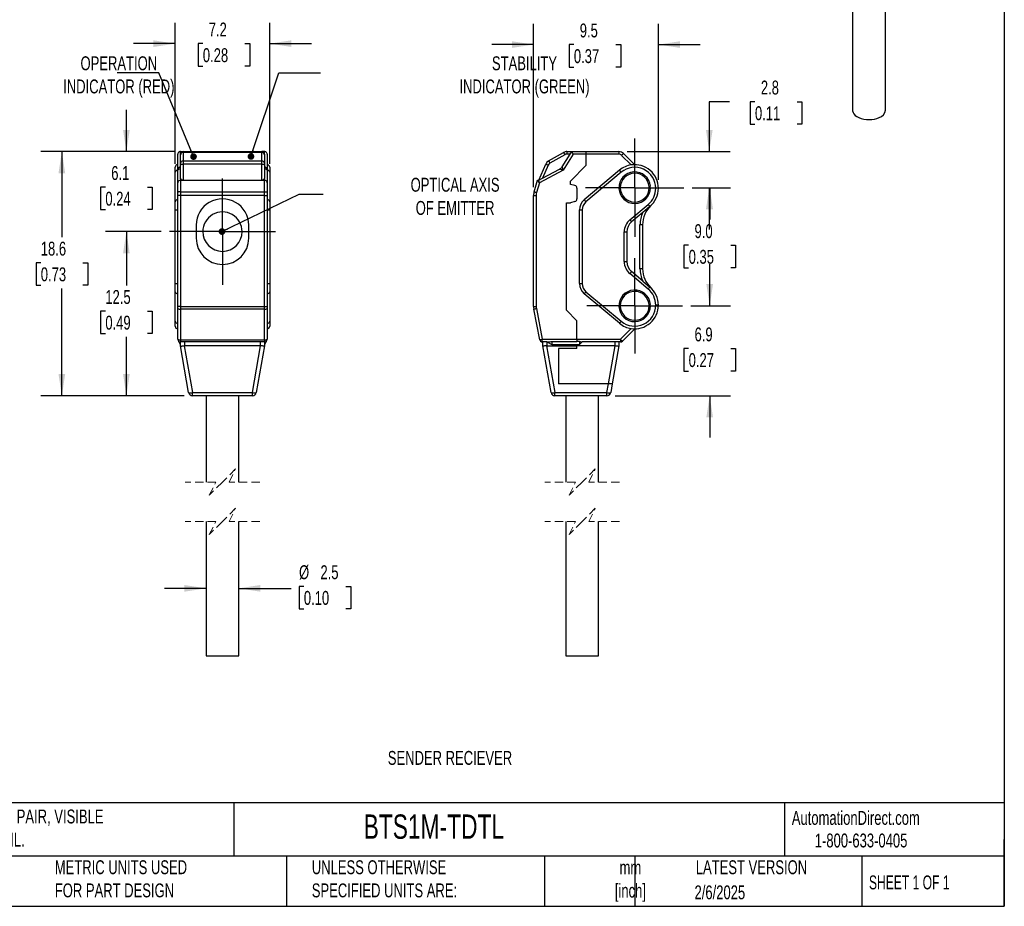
# Model space of a CAD drawing. Header units: millimetres. Extents: x 3 to 137, y 3 to 105.
# Tile 2 of 3: x 62 to 137, y 3 to 71. Entities that reach past the tile are written whole.
import ezdxf

# ---------------------------------------------------------------- set-up
doc = ezdxf.new("R2010")
doc.units = ezdxf.units.MM
doc.header["$LTSCALE"] = 0.5
doc.linetypes.add('CENTERX2', pattern=[20.32, 12.7, -2.54, 2.54, -2.54])
doc.linetypes.add('HIDDEN', pattern=[1.905, 1.27, -0.635])
doc.layers.add('CENTER', color=40, linetype='CENTERX2')
doc.layers.add('DIMENSIONS', color=140, linetype='Continuous', lineweight=25)
doc.layers.add('TEXT', color=140, linetype='Continuous', lineweight=25)
doc.styles.add('SLDTEXTSTYLE0', font='TXT', dxfattribs={"width": 0.7})
doc.styles.add('SLDTEXTSTYLE1', font='TXT', dxfattribs={"width": 0.65})
doc.dimstyles.new('SLDDIMSTYLE10', dxfattribs={"dimtxt": 0.18, "dimasz": 0.508, "dimexe": 0, "dimexo": 0.0625, "dimgap": 0, "dimtad": 0, "dimtih": 1, "dimtoh": 1, "dimdec": 0, "dimrnd": 1e-09, "dimzin": 0, "dimdsep": 46, "dimtxsty": 'Standard', "dimblk1": 'DOT', "dimblk2": 'DOT', "dimsah": 1, "dimcen": 0.09, "dimadec": 0, "dimazin": 0, "dimtfac": 0.508, "dimtdec": 0, "dimtofl": 0, "dimtmove": 0, "dimatfit": 3, "dimldrblk": 'DOT', "dimfxl": 0, "dimfrac": 2, "dimtolj": 1, "dimtzin": 0, "dimarcsym": 0})
doc.dimstyles.new('SLDDIMSTYLE11', dxfattribs={"dimtxt": 1.079004, "dimasz": 1.651, "dimexe": 0, "dimexo": 0.0625, "dimgap": 0.269751, "dimtad": 0, "dimtih": 1, "dimtoh": 1, "dimrnd": 1e-09, "dimzin": 4, "dimdsep": 46, "dimtxsty": 'SLDTEXTSTYLE0', "dimsah": 1, "dimcen": 0.09, "dimadec": 0, "dimazin": 1, "dimtfac": 1, "dimtofl": 0, "dimtmove": 0, "dimatfit": 3, "dimfxl": 0, "dimfrac": 2, "dimtolj": 1, "dimtzin": 12, "dimarcsym": 0})
doc.dimstyles.new('SLDDIMSTYLE8', dxfattribs={"dimtxt": 1.079004, "dimasz": 1.651, "dimexe": 0, "dimexo": 0.0625, "dimgap": 0.269751, "dimtad": 0, "dimtih": 1, "dimtoh": 1, "dimrnd": 1e-09, "dimzin": 12, "dimdsep": 46, "dimtxsty": 'SLDTEXTSTYLE0', "dimsah": 1, "dimcen": 0.09, "dimadec": 0, "dimazin": 3, "dimtfac": 1, "dimtmove": 0, "dimatfit": 0, "dimfxl": 0, "dimfrac": 2, "dimtolj": 1, "dimtzin": 12, "dimarcsym": 0})
doc.dimstyles.new('SLDDIMSTYLE9', dxfattribs={"dimtxt": 1.079004, "dimasz": 1.651, "dimexe": 0, "dimexo": 0.0625, "dimgap": 0.269751, "dimtad": 0, "dimtih": 1, "dimtoh": 1, "dimrnd": 1e-09, "dimzin": 12, "dimdsep": 46, "dimtxsty": 'SLDTEXTSTYLE0', "dimsah": 1, "dimcen": 0.09, "dimadec": 0, "dimazin": 3, "dimtfac": 1, "dimtofl": 0, "dimtmove": 0, "dimatfit": 3, "dimfxl": 0, "dimfrac": 2, "dimtolj": 1, "dimtzin": 12, "dimarcsym": 0})

# ---------------------------------------------------------------- blocks, each defined once
blk = doc.blocks.new('_D_20')
at = {"layer": 'DIMENSIONS'}
for p, q in [((75.754, 27.394), (72.579, 27.394)), ((78.245, 27.394), (82.232, 27.394)), ((83.199, 27.545), (82.836, 27.545)), ((82.836, 27.545), (82.836, 25.831)), ((86.405, 27.545), (86.767, 27.545)), ((86.767, 27.545), (86.767, 25.831)), ((82.836, 25.831), (83.199, 25.831)), ((86.767, 25.831), (86.405, 25.831))]:
    blk.add_line(p, q, dxfattribs=at)
for points in [[(75.754, 27.394), (74.103, 27.648), (74.103, 27.14)], [(78.245, 27.394), (79.896, 27.14), (79.896, 27.648)]]:
    blk.add_solid(points, dxfattribs=at)
at = {"layer": 'DIMENSIONS', "char_height": 1.0583, "attachment_point": 1, "style": 'SLDTEXTSTYLE0'}
for s, insert in [('%%c', (82.833, 29.151)), ('2.5', (84.462, 29.151)), ('0.10', (83.199, 27.195))]:
    blk.add_mtext(s, dxfattribs=dict(at, insert=insert))
blk = doc.blocks.new('_D_21')
at = {"layer": 'DIMENSIONS'}
for p, q in [((72.329, 54.563), (68.102, 54.563)), ((69.69, 54.563), (69.69, 50.466)), ((68.087, 48.51), (67.724, 48.51)), ((67.724, 48.51), (67.724, 46.795)), ((71.293, 48.51), (71.655, 48.51)), ((71.655, 48.51), (71.655, 46.795)), ((67.724, 46.795), (68.087, 46.795)), ((69.69, 42.063), (69.69, 46.554)), ((71.655, 46.795), (71.293, 46.795)), ((74.09, 42.063), (68.102, 42.063))]:
    blk.add_line(p, q, dxfattribs=at)
for points in [[(69.69, 54.563), (69.436, 52.912), (69.944, 52.912)], [(69.69, 42.063), (69.944, 43.714), (69.436, 43.714)]]:
    blk.add_solid(points, dxfattribs=at)
at = {"layer": 'DIMENSIONS', "char_height": 1.0583, "attachment_point": 1, "style": 'SLDTEXTSTYLE0'}
for s, insert in [('12.5', (68.087, 50.116)), ('0.49', (68.087, 48.159))]:
    blk.add_mtext(s, dxfattribs=dict(at, insert=insert))
blk = doc.blocks.new('_D_22')
at = {"layer": 'DIMENSIONS'}
for p, q in [((73.369, 60.663), (63.189, 60.663)), ((64.776, 60.663), (64.776, 54.149)), ((63.173, 52.192), (62.811, 52.192)), ((62.811, 52.192), (62.811, 50.477)), ((66.379, 52.192), (66.742, 52.192)), ((66.742, 52.192), (66.742, 50.477)), ((62.811, 50.477), (63.173, 50.477)), ((64.776, 42.063), (64.776, 50.236)), ((66.742, 50.477), (66.379, 50.477)), ((74.09, 42.063), (63.189, 42.063))]:
    blk.add_line(p, q, dxfattribs=at)
for points in [[(64.776, 60.663), (64.522, 59.012), (65.03, 59.012)], [(64.776, 42.063), (65.03, 43.714), (64.522, 43.714)]]:
    blk.add_solid(points, dxfattribs=at)
at = {"layer": 'DIMENSIONS', "char_height": 1.0583, "attachment_point": 1, "style": 'SLDTEXTSTYLE0'}
for s, insert in [('18.6', (63.173, 53.798)), ('0.73', (63.173, 51.842))]:
    blk.add_mtext(s, dxfattribs=dict(at, insert=insert))
blk = doc.blocks.new('_D_23')
at = {"layer": 'DIMENSIONS'}
for p, q in [((69.69, 60.663), (69.69, 63.838)), ((73.369, 60.663), (68.102, 60.663)), ((68.087, 57.952), (67.724, 57.952)), ((67.724, 57.952), (67.724, 56.238)), ((71.293, 57.952), (71.655, 57.952)), ((71.655, 57.952), (71.655, 56.238)), ((67.724, 56.238), (68.087, 56.238)), ((71.655, 56.238), (71.293, 56.238)), ((72.329, 54.563), (68.102, 54.563)), ((69.69, 54.563), (69.69, 51.388))]:
    blk.add_line(p, q, dxfattribs=at)
for points in [[(69.69, 60.663), (69.944, 62.314), (69.436, 62.314)], [(69.69, 54.563), (69.436, 52.912), (69.944, 52.912)]]:
    blk.add_solid(points, dxfattribs=at)
at = {"layer": 'DIMENSIONS', "char_height": 1.0583, "attachment_point": 1, "style": 'SLDTEXTSTYLE0'}
for s, insert in [('6.1', (68.536, 59.558)), ('0.24', (68.087, 57.602))]:
    blk.add_mtext(s, dxfattribs=dict(at, insert=insert))
blk = doc.blocks.new('_D_24')
at = {"layer": 'DIMENSIONS'}
for p, q in [((73.404, 59.724), (73.404, 70.472)), ((80.604, 59.724), (80.604, 70.472)), ((73.404, 68.884), (70.229, 68.884)), ((75.509, 68.884), (75.147, 68.884)), ((75.147, 68.884), (75.147, 67.169)), ((78.715, 68.884), (79.078, 68.884)), ((79.078, 68.884), (79.078, 67.169)), ((80.604, 68.884), (83.779, 68.884)), ((75.147, 67.169), (75.509, 67.169)), ((79.078, 67.169), (78.715, 67.169))]:
    blk.add_line(p, q, dxfattribs=at)
for points in [[(73.404, 68.884), (71.753, 69.138), (71.753, 68.63)], [(80.604, 68.884), (82.255, 68.63), (82.255, 69.138)]]:
    blk.add_solid(points, dxfattribs=at)
at = {"layer": 'DIMENSIONS', "char_height": 1.0583, "attachment_point": 1, "style": 'SLDTEXTSTYLE0'}
for s, insert in [('7.2', (75.958, 70.49)), ('0.28', (75.509, 68.534))]:
    blk.add_mtext(s, dxfattribs=dict(at, insert=insert))
blk = doc.blocks.new('_Dot')
at = {"color": 0, "linetype": 'ByBlock', "lineweight": -2}
blk.add_line((-0.5, 0), (-1, 0), dxfattribs=at)
at = {"color": 0, "linetype": 'ByBlock', "const_width": 0.5}
blk.add_lwpolyline([(-0.25, 0, 1), (0.25, 0, 1)], format="xyb", close=True, dxfattribs=at)
blk = doc.blocks.new('SW_CENTERMARKSYMBOL_10')
at = {"layer": 'CENTER', "color": 0}
for p, q in [((0, 2.54), (0, 4.04)), ((0, 0), (0, 2.54)), ((-2.54, 0), (-4.04, 0)), ((0, 0), (-2.54, 0)), ((0, 0), (0, -2.54)), ((0, 0), (2.54, 0)), ((2.54, 0), (4.04, 0)), ((0, -2.54), (0, -4.04))]:
    blk.add_line(p, q, dxfattribs=at)
blk = doc.blocks.new('_D_25')
at = {"layer": 'DIMENSIONS'}
for p, q in [((114.096, 48.913), (114.096, 52.088)), ((112.664, 48.913), (115.684, 48.913)), ((112.493, 45.662), (112.131, 45.662)), ((112.131, 45.662), (112.131, 43.947)), ((115.699, 45.662), (116.062, 45.662)), ((116.062, 45.662), (116.062, 43.947)), ((112.131, 43.947), (112.493, 43.947)), ((116.062, 43.947), (115.699, 43.947)), ((106.903, 42.063), (115.684, 42.063)), ((114.096, 42.063), (114.096, 38.888))]:
    blk.add_line(p, q, dxfattribs=at)
for points in [[(114.096, 48.913), (114.35, 50.564), (113.842, 50.564)], [(114.096, 42.063), (113.842, 40.412), (114.35, 40.412)]]:
    blk.add_solid(points, dxfattribs=at)
at = {"layer": 'DIMENSIONS', "char_height": 1.0583, "attachment_point": 1, "style": 'SLDTEXTSTYLE0'}
for s, insert in [('6.9', (112.942, 47.267)), ('0.27', (112.493, 45.311))]:
    blk.add_mtext(s, dxfattribs=dict(at, insert=insert))
blk = doc.blocks.new('_D_26')
at = {"layer": 'DIMENSIONS'}
for p, q in [((112.764, 57.913), (115.684, 57.913)), ((114.096, 57.913), (114.096, 55.482)), ((112.493, 53.526), (112.131, 53.526)), ((112.131, 53.526), (112.131, 51.811)), ((115.699, 53.526), (116.062, 53.526)), ((116.062, 53.526), (116.062, 51.811)), ((112.131, 51.811), (112.493, 51.811)), ((116.062, 51.811), (115.699, 51.811)), ((114.096, 48.913), (114.096, 51.57)), ((112.664, 48.913), (115.684, 48.913))]:
    blk.add_line(p, q, dxfattribs=at)
for points in [[(114.096, 57.913), (113.842, 56.262), (114.35, 56.262)], [(114.096, 48.913), (114.35, 50.564), (113.842, 50.564)]]:
    blk.add_solid(points, dxfattribs=at)
at = {"layer": 'DIMENSIONS', "char_height": 1.0583, "attachment_point": 1, "style": 'SLDTEXTSTYLE0'}
for s, insert in [('9.0', (112.942, 55.132)), ('0.35', (112.493, 53.175))]:
    blk.add_mtext(s, dxfattribs=dict(at, insert=insert))
blk = doc.blocks.new('_D_27')
at = {"layer": 'DIMENSIONS'}
for p, q in [((115.597, 64.463), (114.065, 64.463)), ((114.065, 64.463), (114.065, 60.663)), ((117.542, 64.463), (117.18, 64.463)), ((117.18, 64.463), (117.18, 62.749)), ((120.749, 64.463), (121.111, 64.463)), ((121.111, 64.463), (121.111, 62.749)), ((117.18, 62.749), (117.542, 62.749)), ((121.111, 62.749), (120.749, 62.749)), ((107.817, 60.663), (115.653, 60.663)), ((112.764, 57.913), (115.653, 57.913)), ((114.065, 57.913), (114.065, 54.738))]:
    blk.add_line(p, q, dxfattribs=at)
for points in [[(114.065, 60.663), (114.319, 62.314), (113.811, 62.314)], [(114.065, 57.913), (113.811, 56.262), (114.319, 56.262)]]:
    blk.add_solid(points, dxfattribs=at)
at = {"layer": 'DIMENSIONS', "char_height": 1.0583, "attachment_point": 1, "style": 'SLDTEXTSTYLE0'}
for s, insert in [('2.8', (117.991, 66.069)), ('0.11', (117.542, 64.113))]:
    blk.add_mtext(s, dxfattribs=dict(at, insert=insert))
blk = doc.blocks.new('_D_28')
at = {"layer": 'DIMENSIONS'}
for p, q in [((100.689, 57.953), (100.689, 70.399)), ((110.189, 58.498), (110.189, 70.399)), ((100.689, 68.812), (97.514, 68.812)), ((103.755, 68.812), (103.393, 68.812)), ((103.393, 68.812), (103.393, 67.097)), ((106.961, 68.812), (107.324, 68.812)), ((107.324, 68.812), (107.324, 67.097)), ((110.189, 68.812), (113.364, 68.812)), ((103.393, 67.097), (103.755, 67.097)), ((107.324, 67.097), (106.961, 67.097))]:
    blk.add_line(p, q, dxfattribs=at)
for points in [[(100.689, 68.812), (99.038, 69.066), (99.038, 68.558)], [(110.189, 68.812), (111.84, 68.558), (111.84, 69.066)]]:
    blk.add_solid(points, dxfattribs=at)
at = {"layer": 'DIMENSIONS', "char_height": 1.0583, "attachment_point": 1, "style": 'SLDTEXTSTYLE0'}
for s, insert in [('9.5', (104.204, 70.417)), ('0.37', (103.755, 68.461))]:
    blk.add_mtext(s, dxfattribs=dict(at, insert=insert))
blk = doc.blocks.new('SW_CENTERMARKSYMBOL_11')
at = {"layer": 'CENTER', "color": 0}
for p, q in [((0, 2.54), (0, 3.74)), ((0, 0), (0, 2.54)), ((-2.54, 0), (-3.74, 0)), ((0, 0), (-2.54, 0)), ((0, 0), (0, -2.54)), ((0, 0), (2.54, 0)), ((2.54, 0), (3.74, 0)), ((0, -2.54), (0, -3.74))]:
    blk.add_line(p, q, dxfattribs=at)
blk = doc.blocks.new('SW_CENTERMARKSYMBOL_12')
at = {"layer": 'CENTER', "color": 0}
for p, q in [((0, 2.54), (0, 3.64)), ((0, 0), (0, 2.54)), ((-2.54, 0), (-3.64, 0)), ((0, 0), (-2.54, 0)), ((0, 0), (0, -2.54)), ((0, 0), (2.54, 0)), ((2.54, 0), (3.64, 0)), ((0, -2.54), (0, -3.64))]:
    blk.add_line(p, q, dxfattribs=at)

msp = doc.modelspace()

# ---------------------------------------------------------------- linework, layer by layer
for p, q in [((124.9705, 76.62513), (124.9705, 63.82044)), ((127.4705, 63.82044), (127.4705, 76.46184)), ((73.60363, 59.24286), (73.60363, 60.46325)), ((73.80363, 60.46325), (73.80363, 60.66325)), ((73.80363, 60.66325), (74.00363, 60.66325)), ((73.80363, 60.42372), (73.80363, 60.46325)), ((73.80363, 59.77218), (73.80363, 60.42372)), ((74.00363, 60.66325), (74.00363, 60.59737)), ((74.00363, 60.66325), (80.00363, 60.66325)), ((74.00363, 60.59737), (74.00363, 59.94583)), ((80.00363, 60.59737), (74.00363, 60.59737)), ((80.00363, 60.59737), (80.00363, 60.66325)), ((80.20363, 60.66325), (80.00363, 60.66325)), ((80.00363, 59.94583), (80.00363, 60.59737)), ((80.20363, 60.46325), (80.20363, 60.66325)), ((80.20363, 60.46325), (80.20363, 60.42372)), ((80.20363, 60.42372), (80.20363, 59.77218)), ((80.40363, 60.46325), (80.40363, 59.24286)), ((101.8339, 59.94583), (102.97409, 60.59737)), ((103.07332, 60.42372), (101.93313, 59.77218)), ((102.85951, 59.50528), (103.46332, 60.46325)), ((103.69973, 60.46325), (102.93052, 59.24286)), ((103.22216, 60.66325), (103.22216, 60.46325)), ((103.22216, 60.66325), (103.58938, 60.66325)), ((103.46332, 60.46325), (103.22216, 60.46325)), ((103.46332, 60.46325), (103.58938, 60.66325)), ((103.58938, 60.66325), (104.68938, 60.66325)), ((104.68938, 60.46325), (103.69973, 60.46325)), ((104.68938, 60.46325), (104.68938, 60.66325)), ((104.68938, 60.66325), (107.18227, 60.66325)), ((104.68938, 59.61472), (104.68938, 60.46325)), ((107.18227, 60.46325), (104.68938, 60.46325)), ((107.18227, 60.66325), (107.18227, 60.46325)), ((108.12592, 59.64386), (107.3944, 60.37538)), ((107.53582, 60.5168), (108.38938, 59.66325)), ((73.40363, 59.08892), (73.40363, 59.46325)), ((73.60363, 58.27863), (73.60363, 59.24286)), ((73.80363, 59.63099), (73.80363, 59.77218)), ((73.80363, 58.63172), (73.80363, 59.63099)), ((74.00363, 59.94583), (74.00363, 59.71051)), ((74.00363, 59.94583), (80.00363, 59.94583)), ((74.00363, 59.71051), (74.00363, 58.47863)), ((80.00363, 59.71051), (74.00363, 59.71051)), ((80.00363, 59.71051), (80.00363, 59.94583)), ((80.00363, 58.47863), (80.00363, 59.71051)), ((80.20363, 59.77218), (80.20363, 59.63099)), ((80.20363, 59.63099), (80.20363, 58.63172)), ((80.40363, 59.24286), (80.40363, 58.27863)), ((80.60363, 59.46325), (80.60363, 59.08892)), ((101.08938, 58.47863), (101.62319, 59.71051)), ((102.93052, 59.24286), (101.1398, 58.27863)), ((101.8067, 59.63099), (101.37369, 58.63172)), ((101.37369, 58.63172), (102.67357, 59.33166)), ((103.48938, 58.41472), (104.68938, 59.61472)), ((107.23236, 59.24213), (104.54659, 56.9885)), ((73.40363, 56.83529), (73.40363, 59.08892)), ((73.80363, 58.63172), (73.80363, 58.47863)), ((73.80363, 58.47863), (73.80363, 57.60227)), ((73.80363, 58.47863), (80.20363, 58.47863)), ((80.20363, 58.47863), (80.20363, 58.63172)), ((80.20363, 57.60227), (80.20363, 58.47863)), ((80.60363, 59.08892), (80.60363, 56.83529)), ((100.73056, 57.60227), (100.99015, 58.47863)), ((100.99015, 58.47863), (101.08938, 58.47863)), ((101.08938, 58.47863), (101.37369, 58.63172)), ((107.36092, 59.08892), (104.67515, 56.83529)), ((73.60363, 57.54547), (73.60363, 58.27863)), ((80.40363, 58.27863), (80.40363, 57.54547)), ((101.13949, 58.27863), (100.92232, 57.54547)), ((101.1398, 58.27863), (101.13949, 58.27863)), ((103.48938, 58.16325), (103.48938, 58.41472)), ((103.84114, 58.06899), (103.48938, 58.16325)), ((103.98938, 57.87581), (103.98938, 57.05069)), ((109.48519, 58.00912), (109.58481, 58.01783)), ((109.58938, 57.91325), (109.48938, 57.91325)), ((110.18938, 57.86325), (109.98938, 57.86325)), ((73.60363, 57.31825), (73.60363, 57.54547)), ((73.80363, 57.31825), (73.60363, 57.31825)), ((73.60363, 48.85853), (73.60363, 57.31825)), ((73.80363, 57.60227), (73.80363, 57.31825)), ((73.80363, 57.60227), (80.20363, 57.60227)), ((80.20363, 57.31825), (73.80363, 57.31825)), ((73.80363, 57.31825), (73.80363, 48.85853)), ((80.20363, 57.31825), (80.20363, 57.60227)), ((80.20363, 57.31825), (80.40363, 57.31825)), ((80.20363, 48.85853), (80.20363, 57.31825)), ((80.40363, 57.54547), (80.40363, 57.31825)), ((80.40363, 57.31825), (80.40363, 48.85853)), ((100.68938, 57.31825), (100.88938, 57.31825)), ((100.68938, 48.85853), (100.68938, 57.31825)), ((100.88938, 57.31825), (100.88938, 48.85853)), ((73.40363, 56.22245), (73.40363, 56.83529)), ((73.40363, 56.22245), (73.60363, 56.22245)), ((73.40363, 50.60404), (73.40363, 56.22245)), ((80.40363, 56.22245), (80.60363, 56.22245)), ((80.60363, 56.83529), (80.60363, 56.22245)), ((80.60363, 56.22245), (80.60363, 50.60404)), ((103.18938, 48.57035), (103.18938, 56.76325)), ((103.18938, 56.76325), (103.48938, 56.76325)), ((103.84114, 56.8575), (103.48938, 56.76325)), ((104.18938, 50.60404), (104.18938, 56.22245)), ((104.18938, 56.22245), (104.38938, 56.22245)), ((104.38938, 56.22245), (104.38938, 50.60404)), ((108.01803, 55.463), (109.41784, 56.63757)), ((109.54639, 56.48437), (108.9958, 56.02236)), ((108.9958, 56.02236), (108.14659, 55.30979)), ((75.00363, 55.06325), (75.00363, 54.06325)), ((79.00363, 54.06325), (79.00363, 55.06325)), ((108.78938, 51.73453), (108.78938, 55.09196)), ((108.98938, 55.09196), (108.78938, 55.09196)), ((108.98938, 55.09196), (108.98938, 51.73453)), ((107.58938, 52.28275), (107.58938, 54.54375)), ((107.58938, 54.54375), (107.78938, 54.54375)), ((107.78938, 54.54375), (107.78938, 52.28275)), ((107.58938, 52.28275), (107.78938, 52.28275)), ((108.98938, 51.73453), (108.78938, 51.73453)), ((109.41784, 50.18892), (108.01803, 51.36349)), ((108.9958, 50.80413), (108.14659, 51.5167)), ((73.40363, 50.60404), (73.60363, 50.60404)), ((73.40363, 49.9912), (73.40363, 50.60404)), ((80.40363, 50.60404), (80.60363, 50.60404)), ((80.60363, 50.60404), (80.60363, 49.9912)), ((104.18938, 50.60404), (104.38938, 50.60404)), ((108.9958, 50.80413), (109.54639, 50.34213)), ((73.40363, 47.73757), (73.40363, 49.9912)), ((80.60363, 49.9912), (80.60363, 47.73757)), ((107.23236, 47.58437), (104.54659, 49.83799)), ((104.67515, 49.9912), (107.36092, 47.73757)), ((73.60363, 48.70745), (73.60363, 48.85853)), ((73.80363, 48.85853), (73.60363, 48.85853)), ((73.80363, 48.85853), (73.80363, 48.66968)), ((73.80363, 48.85853), (80.20363, 48.85853)), ((80.20363, 48.66968), (80.20363, 48.85853)), ((80.20363, 48.85853), (80.40363, 48.85853)), ((80.40363, 48.85853), (80.40363, 48.70745)), ((100.68938, 48.85853), (100.88938, 48.85853)), ((109.48519, 49.00912), (109.58481, 49.01783)), ((109.58938, 48.91325), (109.48938, 48.91325)), ((110.18938, 48.96325), (109.98938, 48.96325)), ((73.60363, 46.36325), (73.60363, 48.70745)), ((80.20363, 48.66968), (73.80363, 48.66968)), ((73.80363, 48.66968), (73.80363, 46.32548)), ((80.20363, 46.32548), (80.20363, 48.66968)), ((80.40363, 48.70745), (80.40363, 46.36325)), ((101.15818, 46.32548), (100.70737, 48.66968)), ((100.90377, 48.70745), (101.35458, 46.36325)), ((103.18938, 48.57035), (103.98938, 47.77035)), ((73.40363, 47.36325), (73.40363, 47.73757)), ((80.60363, 47.73757), (80.60363, 47.36325)), ((103.98938, 46.36325), (103.98938, 47.77035)), ((107.30653, 46.36325), (108.12592, 47.18263)), ((108.38938, 47.16325), (107.44796, 46.22182)), ((73.80363, 45.96325), (73.68363, 46.20325)), ((73.80363, 46.32548), (80.20363, 46.32548)), ((73.80363, 46.32548), (73.80363, 46.16325)), ((80.20363, 46.16325), (73.80363, 46.16325)), ((73.80363, 45.86325), (73.80363, 46.16325)), ((74.42996, 42.31115), (73.80367, 45.86305)), ((74.09911, 45.86305), (74.7254, 42.31115)), ((74.10363, 46.16325), (74.10363, 45.86325)), ((79.90363, 45.86325), (74.10363, 45.86325)), ((79.28186, 42.31115), (79.90816, 45.86305)), ((80.2036, 45.86305), (79.5773, 42.31115)), ((79.90363, 45.86325), (79.90363, 46.16325)), ((80.20362, 45.86318), (80.2036, 45.86305)), ((80.20363, 46.32548), (80.20363, 46.16325)), ((80.32363, 46.20325), (80.20363, 45.96325)), ((80.20363, 46.16325), (80.20363, 45.86325)), ((101.35458, 46.36325), (103.98938, 46.36325)), ((101.35458, 46.16325), (101.35458, 46.36325)), ((101.68938, 46.16325), (101.35458, 46.16325)), ((101.38938, 45.86325), (101.38938, 46.16325)), ((102.01571, 42.31115), (101.38941, 45.86305)), ((101.68485, 45.86305), (102.31115, 42.31115)), ((101.68938, 46.16325), (102.08938, 45.96325)), ((101.68938, 46.16325), (101.68938, 45.86325)), ((101.68938, 45.86325), (103.98938, 45.86325)), ((102.08938, 46.20325), (103.98938, 46.20325)), ((102.08938, 46.20325), (102.08938, 45.96325)), ((102.08938, 45.96325), (103.98938, 45.96325)), ((103.98938, 46.36325), (107.30653, 46.36325)), ((103.98938, 46.36325), (103.98938, 46.20325)), ((104.18938, 46.20325), (103.98938, 46.20325)), ((103.98938, 45.96325), (104.18938, 45.96325)), ((103.98938, 45.86325), (103.98938, 45.96325)), ((106.88938, 45.86325), (103.98938, 45.86325)), ((103.98938, 45.66325), (103.98938, 45.86325)), ((104.18938, 46.20325), (104.18938, 45.96325)), ((104.18938, 45.96325), (104.38938, 46.16325)), ((106.88938, 46.16325), (104.38938, 46.16325)), ((106.38259, 42.96325), (106.8939, 45.86305)), ((107.18934, 45.86305), (106.67803, 42.96325)), ((107.30653, 46.16325), (106.88938, 46.16325)), ((106.88938, 45.86325), (106.88938, 46.16325)), ((107.18938, 45.86325), (107.18934, 45.86305)), ((107.18938, 46.16325), (107.18938, 45.86325)), ((107.30653, 46.36325), (107.30653, 46.16325)), ((102.58938, 45.66325), (102.58938, 42.96325)), ((103.98938, 45.66325), (102.58938, 45.66325)), ((106.38259, 42.96325), (102.58938, 42.96325)), ((106.2676, 42.31115), (106.38259, 42.96325)), ((106.67803, 42.96325), (106.38259, 42.96325)), ((106.67803, 42.96325), (106.56305, 42.31115)), ((74.7254, 42.31115), (79.28186, 42.31115)), ((74.7254, 42.06325), (74.7254, 42.31115)), ((79.28186, 42.06325), (74.7254, 42.06325)), ((75.75363, 42.06325), (75.75363, 35.48889)), ((78.24517, 35.48889), (78.24517, 42.06325)), ((78.25363, 35.48889), (78.25363, 42.06325)), ((79.28186, 42.06325), (79.28186, 42.31115)), ((102.31115, 42.31115), (106.2676, 42.31115)), ((102.31115, 42.06325), (102.31115, 42.31115)), ((106.2676, 42.06325), (102.31115, 42.06325)), ((103.13938, 42.06325), (103.13938, 35.48889)), ((105.63938, 35.48889), (105.63938, 42.06325)), ((106.2676, 42.06325), (106.2676, 42.31115)), ((75.75363, 32.48889), (75.75363, 22.24539)), ((78.24517, 22.24539), (78.24517, 32.48889)), ((78.25363, 22.24539), (78.25363, 32.48889)), ((103.13938, 32.48889), (103.13938, 22.24539)), ((105.63938, 22.24539), (105.63938, 32.48889)), ((75.75363, 22.24539), (78.24517, 22.24539)), ((78.24517, 22.24539), (78.25363, 22.24539)), ((103.13938, 22.24539), (104.24419, 22.24539)), ((104.24419, 22.24539), (105.63938, 22.24539))]:
    msp.add_line(p, q)
at = {"color": 7, "linetype": 'HIDDEN', "lineweight": 18}
for p, q in [((78.00363, 36.48889), (77.00363, 35.48889)), ((77.50363, 35.48889), (78.00363, 36.48889)), ((105.38938, 36.48889), (104.38938, 35.48889)), ((104.88938, 35.48889), (105.38938, 36.48889)), ((76.50363, 35.48889), (74.16613, 35.48889)), ((77.00363, 35.48889), (76.00363, 34.48889)), ((76.00363, 34.48889), (76.50363, 35.48889)), ((79.84113, 35.48889), (77.50363, 35.48889)), ((103.88938, 35.48889), (101.55188, 35.48889)), ((104.38938, 35.48889), (103.38938, 34.48889)), ((103.38938, 34.48889), (103.88938, 35.48889)), ((107.22688, 35.48889), (104.88938, 35.48889)), ((78.00363, 33.48889), (77.00363, 32.48889)), ((77.50363, 32.48889), (78.00363, 33.48889)), ((105.38938, 33.48889), (104.38938, 32.48889)), ((104.88938, 32.48889), (105.38938, 33.48889)), ((76.50363, 32.48889), (74.16613, 32.48889)), ((77.00363, 32.48889), (76.00363, 31.48889)), ((76.00363, 31.48889), (76.50363, 32.48889)), ((79.84113, 32.48889), (77.50363, 32.48889)), ((103.88938, 32.48889), (101.55188, 32.48889)), ((104.38938, 32.48889), (103.38938, 31.48889)), ((103.38938, 31.48889), (103.88938, 32.48889)), ((107.22688, 32.48889), (104.88938, 32.48889))]:
    msp.add_line(p, q, dxfattribs=at)
at = {"flags": 128}
for points in [[(124.9705, 63.82044), (124.97559, 63.75539), (125.01112, 63.63799), (125.07963, 63.52556), (125.17927, 63.42118), (125.30731, 63.32769), (125.46025, 63.24764), (125.63394, 63.18321), (125.82362, 63.13617), (126.02413, 63.10779), (126.23, 63.09885), (126.43561, 63.1096), (126.63535, 63.13973), (126.82377, 63.18843), (126.99574, 63.25438)], [(102.97409, 60.59737), (102.976, 60.59403), (102.98164, 60.58415), (102.99081, 60.5681), (103.00315, 60.54651), (103.01819, 60.52019), (103.03534, 60.49017), (103.05396, 60.4576), (103.07332, 60.42372)], [(103.69973, 60.46325), (103.65424, 60.54568), (103.61434, 60.61799), (103.59531, 60.65248), (103.58938, 60.66325)], [(107.53582, 60.5168), (107.53311, 60.51408), (107.52506, 60.50603), (107.51199, 60.49297), (107.4944, 60.47538), (107.47297, 60.45395), (107.44852, 60.4295), (107.42199, 60.40297), (107.3944, 60.37538)], [(73.80363, 59.63099), (73.80748, 59.64651), (73.81886, 59.66142), (73.83734, 59.67517), (73.86221, 59.68722), (73.89252, 59.69711), (73.9271, 59.70446), (73.96461, 59.70898), (74.00363, 59.71051)], [(80.00363, 59.71051), (80.04265, 59.70898), (80.08017, 59.70446), (80.11475, 59.69711), (80.14505, 59.68722), (80.16993, 59.67517), (80.18841, 59.66142), (80.19979, 59.64651), (80.20363, 59.63099)], [(101.62319, 59.71051), (101.62672, 59.70898), (101.63716, 59.70446), (101.65412, 59.69711), (101.67694, 59.68722), (101.70475, 59.67517), (101.73648, 59.66142), (101.7709, 59.64651), (101.8067, 59.63099)], [(101.8339, 59.94583), (101.83581, 59.94249), (101.84145, 59.93261), (101.85062, 59.91657), (101.86296, 59.89497), (101.878, 59.86866), (101.89516, 59.83864), (101.91377, 59.80606), (101.93313, 59.77218)], [(107.23236, 59.24213), (107.23483, 59.23918), (107.24214, 59.23046), (107.25402, 59.21631), (107.27001, 59.19725), (107.28949, 59.17403), (107.31172, 59.14755), (107.33584, 59.11881), (107.36092, 59.08892)], [(101.13949, 58.27863), (101.07794, 58.36107), (101.02394, 58.43338), (100.99818, 58.46787), (100.99015, 58.47863)], [(101.1398, 58.27863), (101.11902, 58.36107), (101.10079, 58.43338), (101.09209, 58.46787), (101.08938, 58.47863)], [(73.80363, 57.60227), (73.76461, 57.60118), (73.7271, 57.59794), (73.69252, 57.5927), (73.66221, 57.58563), (73.63734, 57.57702), (73.61886, 57.5672), (73.60748, 57.55655), (73.60363, 57.54547)], [(80.20363, 57.60227), (80.24265, 57.60118), (80.28017, 57.59794), (80.31475, 57.5927), (80.34505, 57.58563), (80.36993, 57.57702), (80.38841, 57.5672), (80.39979, 57.55655), (80.40363, 57.54547)], [(100.73056, 57.60227), (100.73424, 57.60118), (100.74515, 57.59794), (100.76287, 57.5927), (100.78672, 57.58563), (100.81578, 57.57702), (100.84894, 57.5672), (100.88491, 57.55655), (100.92232, 57.54547)], [(104.54659, 56.9885), (104.54906, 56.98555), (104.55637, 56.97683), (104.56825, 56.96268), (104.58424, 56.94362), (104.60372, 56.92041), (104.62595, 56.89392), (104.65007, 56.86518), (104.67515, 56.83529)], [(109.54639, 56.48437), (109.54392, 56.48731), (109.53661, 56.49603), (109.52473, 56.51019), (109.50874, 56.52924), (109.48926, 56.55246), (109.46703, 56.57894), (109.44292, 56.60768), (109.41784, 56.63757)], [(108.14659, 55.30979), (108.14412, 55.31273), (108.1368, 55.32145), (108.12492, 55.33561), (108.10894, 55.35466), (108.08945, 55.37788), (108.06723, 55.40437), (108.04311, 55.43311), (108.01803, 55.463)], [(108.01803, 51.36349), (108.04311, 51.39338), (108.06723, 51.42212), (108.08945, 51.44861), (108.10894, 51.47183), (108.12492, 51.49088), (108.1368, 51.50504), (108.14412, 51.51376), (108.14659, 51.5167)], [(109.41784, 50.18892), (109.44292, 50.21881), (109.46703, 50.24755), (109.48926, 50.27404), (109.50874, 50.29725), (109.52473, 50.31631), (109.53661, 50.33046), (109.54392, 50.33918), (109.54639, 50.34213)], [(104.67515, 49.9912), (104.65007, 49.96131), (104.62595, 49.93257), (104.60372, 49.90608), (104.58424, 49.88287), (104.56825, 49.86381), (104.55637, 49.84966), (104.54906, 49.84094), (104.54659, 49.83799)], [(100.70737, 48.66968), (100.71114, 48.67041), (100.72232, 48.67255), (100.74047, 48.67604), (100.76489, 48.68074), (100.79466, 48.68646), (100.82861, 48.69299), (100.86546, 48.70008), (100.90377, 48.70745)], [(107.36092, 47.73757), (107.33584, 47.70768), (107.31172, 47.67894), (107.28949, 47.65246), (107.27001, 47.62924), (107.25402, 47.61019), (107.24214, 47.59603), (107.23483, 47.58731), (107.23236, 47.58437)], [(101.15818, 46.32548), (101.16195, 46.3262), (101.17313, 46.32835), (101.19128, 46.33184), (101.2157, 46.33654), (101.24547, 46.34226), (101.27942, 46.34879), (101.31626, 46.35588), (101.35458, 46.36325)], [(107.30653, 46.36325), (107.33412, 46.33566), (107.36065, 46.30913), (107.3851, 46.28468), (107.40653, 46.26325), (107.42412, 46.24566), (107.43719, 46.23259), (107.44524, 46.22454), (107.44796, 46.22182)]]:
    msp.add_lwpolyline(points, dxfattribs=at)
for centre, radius, start, end in [((126.79485, 63.90498), 0.68092, 287.1590425, 352.867862), ((74.00363, 60.46325), 0.2, 89.999835, 180.0000983), ((73.99132, 60.40954), 0.18823, 86.2506601, 175.6812821), ((80.00363, 60.46325), 0.2, 359.9999017, 90.000165), ((80.01594, 60.40954), 0.18823, 4.3187179, 93.7493399), ((103.22215, 60.16328), 0.49997, 89.9990021, 119.7457155), ((103.22216, 60.16323), 0.30002, 90.0009892, 119.7439963), ((107.18227, 60.16325), 0.49999, 44.9995261, 90.0004418), ((107.18227, 60.16325), 0.3, 44.9996276, 90.0001774), ((73.60363, 59.46325), 0.2, 89.999835, 180.0000983), ((73.58297, 59.06195), 0.18136, 83.4587913, 171.4484113), ((73.99132, 59.75801), 0.18822, 86.2503247, 175.6816175), ((80.01594, 59.75801), 0.18822, 4.3183825, 93.7496753), ((80.40363, 59.46325), 0.2, 359.9999017, 90.000165), ((80.42429, 59.06195), 0.18136, 8.5515887, 96.5412087), ((102.08197, 59.51171), 0.5, 119.7449519, 156.5710619), ((102.08197, 59.51171), 0.3, 119.7449132, 156.5711636), ((102.43652, 59.7719), 0.5, 298.3007226, 327.7765405), ((108.38938, 57.86323), 1.80002, 98.4165102, 129.9998734), ((108.38938, 57.86324), 1.6, 0.0000288, 129.9999509), ((108.38938, 57.86324), 1.8, 0.0000137, 98.4163344), ((108.38938, 57.91325), 1.2, 4.999952, 359.9999218), ((108.38938, 57.91325), 1.1, 90, 270), ((108.38938, 57.91325), 1.1, 4.9998979, 90.0001001), ((103.78938, 57.87581), 0.2, 0.0002324, 74.9997573), ((108.38938, 57.91325), 1.1, 270.000022, 359.999978), ((108.38938, 57.86325), 1.6, 309.9999927, 359.9999758), ((108.38955, 57.91325), 1.09982, 359.9995996, 5.0003991), ((108.38938, 57.86325), 1.8, 310.0000182, 0.0000093), ((73.58297, 56.80832), 0.18136, 83.4590676, 171.4484712), ((77.00363, 55.06325), 2, 359.9999879, 180.0000121), ((80.42429, 56.80832), 0.18136, 8.5515288, 96.5409324), ((101.68935, 57.31826), 0.99998, 163.4997972, 180.000238), ((101.68934, 57.31826), 0.79997, 163.4996824, 180.0003988), ((103.78938, 57.05069), 0.2, 284.9997642, 0.000246), ((105.18938, 56.22245), 1, 129.9999866, 180.0000095), ((105.18937, 56.22245), 0.8, 129.9999068, 180.0000795), ((110.98937, 55.09196), 2, 133.1735195, 179.9999978), ((77.00363, 54.56325), 1.5, 359.9999911, 180.0000089), ((110.98937, 55.09197), 2.19999, 154.9817559, 180.0000311), ((108.78938, 54.54374), 1.2, 130.0000512, 179.9999514), ((108.78938, 54.54375), 1, 129.9999769, 180.000012), ((77.00363, 54.06325), 2, 180.0000146, 359.9999854), ((77.00363, 54.56325), 1.5, 180.0000267, 359.9999733), ((108.78938, 52.28275), 1.2, 179.9999638, 230.0000336), ((108.78938, 52.28275), 1, 179.999988, 230.0000231), ((110.98938, 51.73453), 2.2, 179.9999925, 205.0181961), ((110.98937, 51.73453), 2, 179.9999756, 226.8264805), ((105.18938, 50.60404), 1, 180.0000414, 229.9999625), ((105.18938, 50.60404), 0.8, 180.0000476, 229.9999661), ((108.38938, 48.96325), 1.8, 359.9999759, 49.9999818), ((73.58297, 50.01817), 0.18136, 188.5516961, 276.5407651), ((80.42429, 50.01817), 0.18136, 263.4592349, 351.4483039), ((108.38938, 48.91325), 1.2, 4.999952, 359.999944), ((108.38938, 48.91325), 1.1, 90, 270), ((108.38938, 48.91325), 1.1, 4.9999837, 90.0000142), ((108.38938, 48.96325), 1.6, 359.9999758, 50.0000391), ((101.68937, 48.85853), 0.99999, 179.99995, 190.8856077), ((101.68935, 48.85852), 0.79997, 179.9996557, 190.8856087), ((108.38938, 48.96325), 1.6, 229.9999886, 359.9999983), ((108.38938, 48.96325), 1.8, 261.5836411, 359.999996), ((108.38938, 48.91325), 1.1, 270.000022, 359.999978), ((108.38953, 48.91325), 1.09985, 359.9996481, 5.0003507), ((73.75542, 48.96277), 0.29703, 239.269516, 279.342154), ((80.25185, 48.96277), 0.29703, 260.657846, 300.730484), ((73.58297, 47.76454), 0.18136, 188.5516961, 276.5407651), ((73.60363, 47.36325), 0.2, 179.9999017, 270.000165), ((80.42429, 47.76454), 0.18136, 263.4592349, 351.4483039), ((80.40363, 47.36325), 0.2, 269.999835, 0.0000983), ((108.38938, 48.96324), 1.8, 230.0000022, 261.5836639), ((73.75542, 46.61857), 0.29703, 239.2693609, 279.3421802), ((73.80363, 46.36325), 0.2, 179.999996, 270.000004), ((80.25185, 46.61857), 0.29703, 260.6578198, 300.7306391), ((80.20363, 46.36325), 0.2, 269.999996, 0.000004), ((101.35458, 46.36325), 0.2, 190.8854609, 270.0001077), ((107.30653, 46.36325), 0.2, 270.0000294, 314.9999194), ((74.57768, 42.75185), 0.46479, 251.4687966, 288.5312034), ((74.7254, 42.36325), 0.3, 190.0000117, 269.9999808), ((79.42958, 42.75185), 0.46479, 251.4687966, 288.5312034), ((79.28186, 42.36325), 0.3, 270.0000192, 349.9999883), ((102.16343, 42.75185), 0.46479, 251.4687966, 288.5312034), ((102.31115, 42.36325), 0.3, 190.0000117, 269.9999808), ((106.41533, 42.75185), 0.46479, 251.4687983, 288.5312017), ((106.2676, 42.36325), 0.3, 270.0000081, 349.9999883)]:
    msp.add_arc(centre, radius, start, end)
for points, knots in [([(73.80363, 60.66325), (73.78514, 60.66175), (73.74675, 60.65864), (73.69237, 60.63298), (73.64428, 60.58992), (73.61015, 60.5309), (73.60575, 60.4852), (73.60363, 60.46325)], [0, 0, 0, 0, 0.17681283, 0.36714929, 0.56354929, 0.79027666, 1, 1, 1, 1]), ([(80.40363, 60.46325), (80.40011, 60.49159), (80.39277, 60.55057), (80.33867, 60.61765), (80.27139, 60.6567), (80.22562, 60.66112), (80.20363, 60.66325)], [0, 0, 0, 0, 0.27026266, 0.56242907, 0.78973712, 1, 1, 1, 1]), ([(73.60363, 59.24286), (73.60678, 59.27868), (73.61259, 59.34467), (73.65115, 59.4185), (73.69186, 59.4626), (73.72749, 59.48701), (73.76512, 59.50238), (73.79102, 59.50433), (73.80363, 59.50528)], [0, 0, 0, 0, 0.29425978, 0.5421991, 0.66937243, 0.78672862, 0.89618899, 1, 1, 1, 1]), ([(73.80363, 59.33166), (73.79114, 59.33138), (73.76617, 59.33082), (73.72944, 59.32599), (73.69433, 59.3181), (73.65747, 59.30444), (73.618, 59.28487), (73.60805, 59.25578), (73.60363, 59.24286)], [0, 0, 0, 0, 0.16011226, 0.32003645, 0.4746428, 0.61860507, 0.83061425, 1, 1, 1, 1]), ([(80.20363, 59.50528), (80.21624, 59.50433), (80.24213, 59.50238), (80.27977, 59.48701), (80.3154, 59.46261), (80.35612, 59.41851), (80.39467, 59.34467), (80.40048, 59.27868), (80.40363, 59.24286)], [0, 0, 0, 0, 0.10378373, 0.2132364, 0.33060287, 0.45779699, 0.70570652, 1, 1, 1, 1]), ([(80.40363, 59.24286), (80.39921, 59.25578), (80.38926, 59.28487), (80.3498, 59.30444), (80.31294, 59.31809), (80.27783, 59.32599), (80.24111, 59.33082), (80.21613, 59.33138), (80.20363, 59.33166)], [0, 0, 0, 0, 0.16936595, 0.38139616, 0.52531614, 0.67990554, 0.83984315, 1, 1, 1, 1]), ([(102.93052, 59.24286), (102.89606, 59.25483), (102.83553, 59.27586), (102.76389, 59.30038), (102.71898, 59.31604), (102.69546, 59.32427), (102.68138, 59.32912), (102.67512, 59.33116), (102.67357, 59.33166)], [0, 0, 0, 0, 0.402559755, 0.70710388, 0.835602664, 0.92739731, 0.982030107, 1, 1, 1, 1]), ([(102.85951, 59.50528), (102.8599, 59.5037), (102.8615, 59.49732), (102.86538, 59.48294), (102.87197, 59.45891), (102.88454, 59.41305), (102.9041, 59.33989), (102.92093, 59.27806), (102.93052, 59.24286)], [0, 0, 0, 0, 0.01796647, 0.07259054, 0.16438284, 0.29289903, 0.59740118, 1, 1, 1, 1]), ([(73.80363, 58.47863), (73.78514, 58.47713), (73.74675, 58.47402), (73.69237, 58.44836), (73.64428, 58.40531), (73.61015, 58.34628), (73.60575, 58.30059), (73.60363, 58.27863)], [0, 0, 0, 0, 0.17681377, 0.36714913, 0.56355126, 0.79027358, 1, 1, 1, 1]), ([(74.00363, 58.47863), (73.99146, 58.47912), (73.96657, 58.48013), (73.9296, 58.4885), (73.89389, 58.50244), (73.85298, 58.52777), (73.81309, 58.56978), (73.80661, 58.61223), (73.80363, 58.63172)], [0, 0, 0, 0, 0.13158265, 0.26906177, 0.40805548, 0.54387547, 0.79054135, 1, 1, 1, 1]), ([(80.20363, 58.63172), (80.20066, 58.61223), (80.19418, 58.56978), (80.15428, 58.52777), (80.11337, 58.50244), (80.07766, 58.4885), (80.04069, 58.48013), (80.0158, 58.47912), (80.00363, 58.47863)], [0, 0, 0, 0, 0.20945865, 0.45612453, 0.59194452, 0.73093823, 0.86841735, 1, 1, 1, 1]), ([(80.40363, 58.27863), (80.40011, 58.30697), (80.39277, 58.36595), (80.33867, 58.43304), (80.27139, 58.47208), (80.22562, 58.4765), (80.20363, 58.47863)], [0, 0, 0, 0, 0.27026279, 0.562429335, 0.789736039, 1, 1, 1, 1]), ([(73.80367, 45.86305), (73.80366, 45.8631), (73.80365, 45.86317), (73.80363, 45.86323), (73.80363, 45.86325)], [0, 0, 0, 0, 0.80631604, 1, 1, 1, 1]), ([(73.80367, 45.86305), (73.8128, 45.86001), (73.84796, 45.8483), (73.91649, 45.85399), (74.00535, 45.85527), (74.06735, 45.86042), (74.09911, 45.86305)], [0, 0, 0, 0, 0.0967988, 0.37254528, 0.67854525, 1, 1, 1, 1]), ([(74.10363, 45.86325), (74.10279, 45.86324), (74.10128, 45.86322), (74.09977, 45.8631), (74.09911, 45.86305)], [0, 0, 0, 0, 0.559511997, 1, 1, 1, 1]), ([(79.90816, 45.86305), (79.90731, 45.86311), (79.90581, 45.86323), (79.9043, 45.86324), (79.90363, 45.86325)], [0, 0, 0, 0, 0.56041024, 1, 1, 1, 1]), ([(80.2036, 45.86305), (80.19446, 45.86001), (80.15931, 45.8483), (80.09077, 45.85399), (80.00191, 45.85527), (79.93992, 45.86042), (79.90816, 45.86305)], [0, 0, 0, 0, 0.0967988, 0.37254528, 0.67854525, 1, 1, 1, 1]), ([(101.68485, 45.86305), (101.64439, 45.85968), (101.56859, 45.85337), (101.47664, 45.85416), (101.41638, 45.85099), (101.39503, 45.86054), (101.38941, 45.86305)], [0, 0, 0, 0, 0.40871491, 0.76556723, 0.93830167, 1, 1, 1, 1]), ([(101.68938, 45.86325), (101.68853, 45.86324), (101.68702, 45.86322), (101.68552, 45.8631), (101.68485, 45.86305)], [0, 0, 0, 0, 0.559511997, 1, 1, 1, 1]), ([(101.68938, 46.16325), (101.77535, 46.16383), (101.91016, 46.16474), (102.04172, 46.19301), (102.08938, 46.20325)], [0, 0, 0, 0, 0.63773298, 1, 1, 1, 1]), ([(104.18938, 46.20325), (104.22108, 46.19056), (104.28526, 46.16488), (104.35439, 46.1638), (104.38938, 46.16325)], [0, 0, 0, 0, 0.49400582, 1, 1, 1, 1]), ([(106.8939, 45.86305), (106.89306, 45.86311), (106.89155, 45.86323), (106.89004, 45.86324), (106.88938, 45.86325)], [0, 0, 0, 0, 0.56042464, 1, 1, 1, 1]), ([(106.8939, 45.86305), (106.93437, 45.85968), (107.01017, 45.85337), (107.10211, 45.85416), (107.16238, 45.85099), (107.18372, 45.86054), (107.18934, 45.86305)], [0, 0, 0, 0, 0.40871458, 0.76556661, 0.93830209, 1, 1, 1, 1])]:
    msp.add_open_spline(points, degree=3, knots=knots)
at = {"layer": 'TEXT'}
for p, q in [((136.525, 104.775), (136.525, 3.175)), ((136.525, 11.06305), (3.175, 11.06305)), ((77.87945, 11.06305), (77.87945, 6.985)), ((119.78769, 11.06305), (119.78769, 6.985)), ((136.525, 3.175), (136.525, 8.255)), ((136.525, 6.985), (3.175, 6.985)), ((81.89009, 6.985), (81.89009, 3.175)), ((101.51215, 6.985), (101.51215, 3.175)), ((108.40605, 6.985), (108.40605, 3.175)), ((125.67437, 6.985), (125.67437, 3.175)), ((3.175, 3.175), (136.525, 3.175))]:
    msp.add_line(p, q, dxfattribs=at)

# ---------------------------------------------------------------- block references
at = {"layer": 'CENTER'}
for name, p in [('SW_CENTERMARKSYMBOL_11', (108.38938, 57.91325)), ('SW_CENTERMARKSYMBOL_10', (77.00363, 54.56325)), ('SW_CENTERMARKSYMBOL_12', (108.38938, 48.91325))]:
    msp.add_blockref(name, p, dxfattribs=at)

# ---------------------------------------------------------------- texts
at = {"color": 179, "linetype": 'Continuous', "lineweight": 18, "char_height": 1.0583333, "attachment_point": 1, "style": 'SLDTEXTSTYLE0'}
for s, insert in [('AutomationDirect.com', (120.34748, 10.43827)), ('1-800-633-0405', (122.09579, 8.71851))]:
    msp.add_mtext(s, dxfattribs=dict(at, insert=insert))
at = {"layer": 'DIMENSIONS', "style": 'SLDTEXTSTYLE0'}
for s, insert, char_height, attachment_point in [('OPERATION^JINDICATOR (RED)', (69.11435, 67.91788), 1.0583333, 2), ('STABILITY^JINDICATOR (GREEN)', (99.99719, 67.91788), 1.0583333, 2), ('OPTICAL AXIS^JOF EMITTER', (94.71402, 58.66407), 1.0583333, 2), ('SENDER RECIEVER', (94.32509, 15.00898), 1.0583333, 2), ('AUTONICS PHOTOELECTRIC SENSOR, RECTANGULAR, POLYBUTYLENE TEREPHTHALATE HOUSING, THROUGH-BEAM PAIR, VISIBLE^JRED LIGHT EMISSION, 0-1M SENSING DISTANCE, 10.8-26.4 VDC OPERATING VOLTAGE, LIGHT-ON, NPN, 3-WIRE, PIGTAIL.', (3.98287, 10.54731), 1.05833333, 1)]:
    msp.add_mtext(s, dxfattribs=dict(at, insert=insert, char_height=char_height, attachment_point=attachment_point))
at = {"layer": 'TEXT'}
for s, insert, char_height, attachment_point, style in [('BTS1M-TDTL', (87.7509, 10.17009), 1.852083, 1, 'SLDTEXTSTYLE0'), ('METRIC UNITS USED ^JFOR PART DESIGN', (64.23919, 6.682), 1.0583333, 1, 'SLDTEXTSTYLE0'), ('UNLESS OTHERWISE ^JSPECIFIED UNITS ARE:', (83.80396, 6.682), 1.0583333, 1, 'SLDTEXTSTYLE0'), ('mm^J[inch]', (108.05828, 6.66143), 1.058333, 2, 'SLDTEXTSTYLE0'), ('LATEST VERSION', (117.27607, 6.682), 1.0583333, 2, 'SLDTEXTSTYLE0'), ('SHEET 1 OF 1', (126.22064, 5.52575), 1.0583333, 1, 'SLDTEXTSTYLE1'), ('2/6/2025', (114.86961, 4.76781), 1.058333, 2, 'SLDTEXTSTYLE0')]:
    msp.add_mtext(s, dxfattribs=dict(at, insert=insert, char_height=char_height, attachment_point=attachment_point, style=style))

# ---------------------------------------------------------------- dimensions: what is measured, and where the dimension line sits
at = {"layer": 'DIMENSIONS'}
for base, p1, p2, angle, dimstyle, picture, middle in [((80.60363, 68.88422), (73.40363, 59.08892), (80.60363, 59.08892), 0, 'SLDDIMSTYLE8', '_D_24', (77.11224, 68.88422)), ((114.06515, 60.66325), (112.12938, 57.91325), (107.18227, 60.66325), 90, 'SLDDIMSTYLE8', '_D_27', (114.06515, 64.46348)), ((69.68993, 60.66325), (72.96363, 54.56325), (74.00363, 60.66325), 90, 'SLDDIMSTYLE8', '_D_23', (69.68993, 57.95245)), ((64.77623, 60.66325), (74.7254, 42.06325), (74.00363, 60.66325), 90, 'SLDDIMSTYLE9', '_D_22', (64.77623, 52.19226)), ((114.09621, 57.91325), (112.02938, 48.91325), (112.12938, 57.91325), 90, 'SLDDIMSTYLE11', '_D_26', (114.09621, 53.52604)), ((69.68993, 54.56325), (74.7254, 42.06325), (72.96363, 54.56325), 90, 'SLDDIMSTYLE9', '_D_21', (69.68993, 48.50996)), ((114.09621, 42.06325), (112.02938, 48.91325), (106.2676, 42.06325), 90, 'SLDDIMSTYLE8', '_D_25', (114.09621, 45.66154))]:
    dim = msp.add_linear_dim(base=base, p1=p1, p2=p2, angle=angle, dimstyle=dimstyle, dxfattribs=at)
    dim.commit()
    dim.dimension.update_dxf_attribs({"geometry": picture, "text_midpoint": middle, "dimtype": 160})
dim = msp.add_linear_dim(base=(110.18938, 68.81152), p1=(100.68938, 57.31825), p2=(110.18938, 57.86325), dimstyle='SLDDIMSTYLE8', dxfattribs=at)
dim.commit()
dim.dimension.update_dxf_attribs({"geometry": '_D_28', "text_midpoint": (105.35804, 68.81152), "dimtype": 160})
dim = msp.add_linear_dim(base=(78.24517, 27.39358), p1=(75.75363, 22.24539), p2=(78.24517, 22.24539), text='%%c<>', dimstyle='SLDDIMSTYLE8', dxfattribs=at)
dim.commit()
dim.dimension.update_dxf_attribs({"geometry": '_D_20', "text_midpoint": (84.80177, 27.39358), "dimtype": 160})

# ---------------------------------------------------------------- leaders
for points in [[(74.80043, 60.27908), (72.17112, 66.66661), (68.99612, 66.66661)], [(79.17231, 60.29148), (81.29403, 66.66661), (84.46903, 66.66661)], [(76.96592, 54.56884), (82.84451, 57.41041), (84.6749, 57.41041)]]:
    msp.add_leader(points, dimstyle='SLDDIMSTYLE10', dxfattribs=at)

doc.saveas('drawing.dxf')
